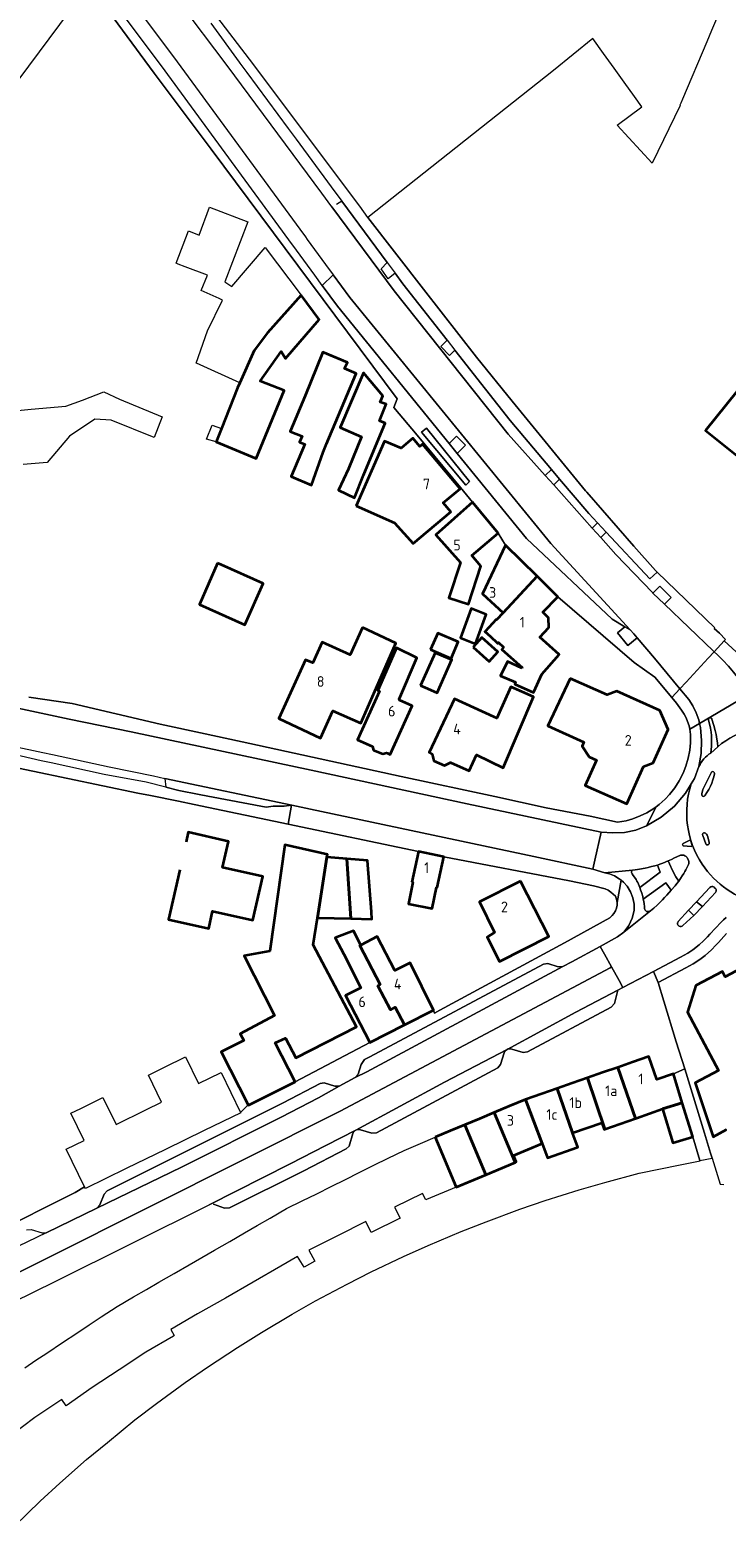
# Model space of a CAD drawing. Header units: metres. Extents: x 247671 to 248163, y 480051 to 480453.
# Tile 2 of 5: x 247841 to 247958, y 480072 to 480324. Entities that reach past the tile are written whole.
import ezdxf
from ezdxf.enums import TextEntityAlignment as Align

# ---------------------------------------------------------------- set-up
doc = ezdxf.new("R2010")
doc.units = ezdxf.units.M
for name, color, linetype, lineweight in [('B-XX-GR-GROENVOORZIENING-GV', 80, 'Continuous', 18), ('B-XX-OG-BEBOUWING-GV', 7, 'Continuous', 35), ('B-XX-OG-BEBOUWING-T18', 10, 'Continuous', 18), ('B-XX-OG-TERREIN_ERF-GV', 7, 'Continuous', 18), ('B-XX-VH-ONVERHARD-GV', 252, 'Continuous', 18), ('B-XX-VH-VERHARDING_GESLOTEN-GV', 252, 'Continuous', 18), ('B-XX-VH-VERHARDING_OPEN-GV', 252, 'Continuous', 18)]:
    doc.layers.add(name, color=color, linetype=linetype, lineweight=lineweight)
doc.styles.add('NLCS-ISO-M-T18', font='NLCS-ISO.ttf', dxfattribs={"height": 1.8})

msp = doc.modelspace()

# ---------------------------------------------------------------- linework, layer by layer
at = {"layer": 'B-XX-GR-GROENVOORZIENING-GV'}
for points in [[(247907.87, 480256.728), (247907.005, 480256.044), (247914.469, 480247.082), (247915.115, 480247.729)], [(247948.585, 480183.774), (247948.798, 480183.232), (247949.314, 480182.111), (247949.896, 480181.065), (247950.374, 480180.326), (247950.691, 480180.784), (247950.982, 480181.228), (247951.245, 480181.652), (247951.415, 480181.941), (247951.586, 480182.249), (247951.773, 480182.609), (247951.987, 480183.054), (247952.029, 480183.168), (247952.064, 480183.319), (247952.075, 480183.45), (247952.072, 480183.548), (247952.057, 480183.667), (247952.017, 480183.817), (247951.86, 480184.199), (247951.809, 480184.285), (247951.727, 480184.392), (247951.646, 480184.475), (247951.525, 480184.569), (247951.412, 480184.634), (247951.262, 480184.693), (247951.175, 480184.715), (247951.06, 480184.733), (247950.94, 480184.737), (247950.828, 480184.727), (247950.699, 480184.701), (247950.585, 480184.662), (247949.676, 480184.269), (247949.133, 480184.016)], [(247946.786, 480183.057), (247946.377, 480182.938), (247945.809, 480182.784), (247945.211, 480182.634), (247944.724, 480182.522), (247944.398, 480182.454), (247944.087, 480182.395), (247943.782, 480182.344), (247943.415, 480182.291), (247943.024, 480182.245), (247942.6, 480182.206), (247942.512, 480182.115), (247942.467, 480182.047), (247942.434, 480181.965), (247942.419, 480181.879), (247942.423, 480181.787), (247942.423, 480181.784), (247942.454, 480181.68), (247942.508, 480181.588), (247942.723, 480181.31), (247942.943, 480180.993), (247943.178, 480180.617), (247943.323, 480180.36), (247943.463, 480180.089), (247943.581, 480179.825), (247943.8, 480179.273), (247947.265, 480181.858)], [(247949.121, 480178.845), (247948.626, 480179.451), (247948.203, 480180.071), (247944.405, 480177.319), (247944.486, 480176.914), (247944.55, 480176.507), (247944.602, 480176.056), (247944.632, 480175.687), (247944.638, 480175.607), (247944.656, 480175.535), (247944.698, 480175.444), (247944.75, 480175.374), (247944.811, 480175.319), (247944.871, 480175.28), (247944.952, 480175.245), (247945.041, 480175.227), (247945.074, 480175.224), (247945.135, 480175.218), (247945.229, 480175.218), (247945.343, 480175.233), (247945.443, 480175.258), (247945.629, 480175.33), (247946.184, 480175.803), (247946.717, 480176.287), (247947.113, 480176.662), (247947.618, 480177.166), (247947.994, 480177.561), (247948.382, 480177.994)]]:
    msp.add_lwpolyline(points, close=True, dxfattribs=at)
for points in [[(247958.43, 480171.506), (247957.099, 480170.008), (247956.656, 480169.522), (247955.894, 480168.761), (247954.814, 480167.817), (247953.936, 480167.149), (247952.801, 480166.4), (247951.599, 480165.726), (247946.898, 480163.24), (247947.86, 480160.132), (247949.969, 480153.264), (247951.39, 480148.681), (247954.745, 480137.859), (247955.728, 480134.491), (247955.994, 480133.629), (247957.34, 480129.273), (247957.971, 480129.204)], [(247958.457, 480138.458), (247956.16, 480137.227), (247953.136, 480146.315), (247957.093, 480148.419), (247951.875, 480158.227), (247953.246, 480162.732), (247957.744, 480165.123), (247958.23, 480164.215), (247968.417, 480169.67)]]:
    msp.add_lwpolyline(points, dxfattribs=at)
at = {"layer": 'B-XX-OG-BEBOUWING-GV'}
for points in [[(247886.701, 480279.115), (247881.042, 480272.773), (247878.801, 480269.775), (247876.377, 480264.342), (247875.993, 480263.481), (247873.281, 480256.648), (247872.397, 480254.422), (247879.143, 480251.58), (247883.845, 480263.078), (247879.786, 480264.608), (247883.329, 480269.64), (247884.09, 480268.478), (247889.755, 480275.034)], [(247978.701, 480256.289), (247980.486, 480260.87), (247984.476, 480271.839), (247981.253, 480273.077), (247978.118, 480263.503), (247971.307, 480269.023), (247967.442, 480264.27), (247963.727, 480267.297), (247954.903, 480256.329), (247964.686, 480248.518), (247973.332, 480259.138), (247975.436, 480257.308), (247975.64, 480257.606)], [(247887.411, 480262.179), (247884.845, 480256.148), (247886.87, 480255.377), (247886.429, 480254.353), (247887.335, 480253.991), (247885.06, 480248.54), (247888.46, 480247.1), (247890.44, 480252.68), (247891.011, 480254.05), (247895.969, 480265.944), (247894.027, 480266.746), (247894.515, 480267.765), (247890.384, 480269.496)], [(247897.249, 480248.787), (247900.89, 480257.547), (247899.92, 480257.96), (247901.057, 480260.747), (247900.036, 480261.111), (247900.474, 480262.181), (247897.221, 480266.027), (247893.273, 480256.797), (247896.882, 480255.248), (247894.686, 480249.873), (247893.027, 480246.233), (247895.734, 480244.971)], [(247895.993, 480243.617), (247902.478, 480240.776), (247905.591, 480237.239), (247911.959, 480242.594), (247910.685, 480244.11), (247913.502, 480246.478), (247907.175, 480254.002), (247906.742, 480253.638), (247905.566, 480255.036), (247903.573, 480253.328), (247900.761, 480254.5)], [(247915.584, 480244.215), (247909.407, 480238.717), (247913.56, 480234.058), (247911.629, 480228.115), (247914.929, 480227.042), (247917.015, 480233.46), (247915.486, 480235.258), (247919.92, 480239.028)], [(247920.776, 480225.598), (247926.501, 480231.737), (247921.195, 480236.984), (247917.311, 480228.779)], [(247872.61, 480233.96), (247869.6, 480226.98), (247877.22, 480223.56), (247880.33, 480230.54), (247873.3, 480233.64)], [(247923.924, 480216.249), (247921.49, 480217.364), (247920.331, 480214.947), (247922.868, 480213.885), (247922.778, 480213.683), (247922.728, 480213.571), (247925.88, 480212.151), (247925.922, 480212.245), (247927.281, 480215.259), (247930.223, 480218.575), (247926.981, 480221.452), (247928.459, 480223.118), (247928.427, 480224.747), (247927.462, 480225.693), (247929.992, 480228.286), (247926.501, 480231.737), (247920.776, 480225.598), (247919.663, 480224.386), (247919.589, 480224.455), (247917.731, 480222.431), (247917.706, 480222.404), (247918.614, 480221.57), (247919.79, 480220.491), (247919.862, 480220.425), (247919.985, 480220.56), (247920.854, 480219.763), (247920.537, 480219.405), (247923.972, 480216.357)], [(247913.58, 480221.38), (247916.1, 480220.34), (247917.93, 480225.27), (247915.4, 480226.3), (247913.57, 480221.38)], [(247897.068, 480223.092), (247895.007, 480218.49), (247890.28, 480220.655), (247888.658, 480217.124), (247887.439, 480217.665), (247882.957, 480207.741), (247889.996, 480204.445), (247892.083, 480209.071), (247896.785, 480206.982), (247902.69, 480220.441)], [(247908.55, 480219.371), (247912, 480217.888), (247913.193, 480220.662), (247909.742, 480222.145)], [(247901.252, 480201.933), (247901.747, 480201.712), (247905.407, 480209.921), (247903.292, 480210.849), (247903.223, 480211.013), (247906.24, 480217.988), (247902.801, 480219.651), (247901.051, 480215.658), (247899.66, 480212.499), (247899.909, 480212.395), (247896.199, 480204.187), (247898.622, 480203.106), (247898.741, 480203.053), (247898.921, 480202.428), (247900.475, 480201.78), (247901.117, 480201.993)], [(247915.743, 480219.808), (247918.397, 480217.376), (247919.86, 480218.973), (247917.206, 480221.405)], [(247906.84, 480213.34), (247908.016, 480212.814), (247909.66, 480212.08), (247912.12, 480217.68), (247911.859, 480217.788), (247909.32, 480218.84)], [(247932.067, 480214.496), (247928.311, 480206.539), (247934.356, 480203.781), (247934.073, 480203.11), (247935.275, 480201.316), (247936.519, 480200.725), (247934.588, 480196.472), (247941.604, 480193.401), (247944.463, 480199.668), (247946.073, 480200.298), (247948.597, 480205.894), (247947.187, 480209.116), (247939.947, 480212.389), (247938.313, 480211.761)], [(247919.204, 480208.025), (247912.588, 480211.054), (247908.276, 480202.002), (247908.83, 480201.738), (247909.065, 480200.632), (247910.862, 480199.82), (247911.878, 480200.359), (247915.048, 480198.955), (247916.272, 480201.627), (247920.78, 480199.42), (247925.88, 480211.4), (247922.06, 480213.08), (247919.94, 480208.31), (247919.722, 480207.843), (247919.222, 480208.063)], [(247889.456, 480174.146), (247891.071, 480184.367), (247891.147, 480184.847), (247883.989, 480186.462), (247881.429, 480168.522), (247877.106, 480167.776), (247882.248, 480157.713), (247876.408, 480154.592), (247877.064, 480153.456), (247873.232, 480151.539), (247877.798, 480142.652), (247877.824, 480142.601), (247885.726, 480146.491), (247882.363, 480153.06), (247884.058, 480153.896), (247885.82, 480150.547), (247896.071, 480155.778), (247888.74, 480169.618)], [(247895.071, 480174.02), (247894.433, 480184.088), (247891.071, 480184.367), (247889.456, 480174.146)], [(247905.393, 480180.18), (247905.554, 480180.145), (247904.836, 480176.501), (247908.833, 480175.73), (247909.533, 480179.281), (247909.644, 480179.257), (247910.764, 480184.417), (247906.513, 480185.34)], [(247895.071, 480174.02), (247898.64, 480173.94), (247898.56, 480175.19), (247897.9, 480183.8), (247894.433, 480184.088)], [(247923.703, 480180.346), (247916.781, 480176.864), (247919.344, 480171.701), (247918.084, 480170.916), (247920.173, 480166.777), (247928.476, 480171.009)], [(247896.6, 480169.47), (247896.773, 480169.562), (247895.545, 480171.947), (247892.45, 480170.77), (247893.886, 480168.029), (247896.796, 480162.376), (247894.216, 480161.047), (247898.309, 480153.135), (247904.135, 480156.106), (247902.567, 480159.069), (247901.776, 480158.65), (247899.636, 480162.693), (247900.065, 480162.92)], [(247896.773, 480169.562), (247896.6, 480169.47), (247900.065, 480162.92), (247899.636, 480162.693), (247901.776, 480158.65), (247902.567, 480159.069), (247904.135, 480156.106), (247909.005, 480158.589), (247905.114, 480166.587), (247902.505, 480165.3), (247899.514, 480171.018)], [(247934.987, 480147.171), (247937.925, 480138.507), (247943.084, 480140.32), (247940.098, 480148.951), (247937.518, 480148.053)], [(247947.626, 480141.95), (247950.973, 480142.973), (247949.471, 480147.846), (247946.698, 480146.882), (247945.349, 480150.78), (247942.607, 480149.825), (247940.098, 480148.951), (247943.084, 480140.32), (247943.239, 480140.375)], [(247929.886, 480145.395), (247932.474, 480137.896), (247937.391, 480139.586), (247937.779, 480138.457), (247937.925, 480138.507), (247934.987, 480147.171), (247932.425, 480146.279)], [(247932.474, 480137.896), (247929.886, 480145.395), (247927.309, 480144.503), (247924.519, 480143.537), (247927.358, 480136.137), (247928.268, 480133.7), (247933.395, 480135.475)], [(247914.314, 480139.257), (247917.843, 480130.853), (247922.828, 480132.936), (247919.288, 480141.341), (247916.797, 480140.297)], [(247927.358, 480136.137), (247924.519, 480143.537), (247921.777, 480142.386), (247919.288, 480141.341), (247922.828, 480132.936), (247922.973, 480132.997), (247922.51, 480134.106)], [(247952.737, 480137.234), (247950.973, 480142.973), (247947.626, 480141.95), (247949.384, 480136.197)], [(247909.333, 480137.168), (247912.86, 480128.772), (247917.843, 480130.853), (247914.314, 480139.257), (247911.839, 480138.219)]]:
    msp.add_lwpolyline(points, close=True, dxfattribs=at)
for points in [[(247866.234, 480182.258), (247864.34, 480173.879), (247871.136, 480172.342), (247871.797, 480175.269), (247878.569, 480173.738), (247880.242, 480181.138), (247873.47, 480182.668), (247874.459, 480187.043), (247867.663, 480188.579), (247867.304, 480186.992)], [(247968.417, 480169.67), (247958.23, 480164.215), (247957.744, 480165.123), (247953.246, 480162.732), (247951.875, 480158.227), (247957.093, 480148.419), (247953.136, 480146.315), (247956.16, 480137.227), (247958.457, 480138.458)]]:
    msp.add_lwpolyline(points, dxfattribs=at)
at = {"layer": 'B-XX-OG-TERREIN_ERF-GV'}
for points in [[(247840.778, 480211.367), (247848.111, 480210.289), (247862.94, 480206.8), (247870.52, 480205.16), (247878.09, 480203.52), (247903.59, 480198.01), (247919.4, 480194.59), (247928.04, 480192.72), (247935.467, 480191.291), (247940.074, 480190.277), (247941.489, 480190.536), (247942.66, 480190.864), (247943.888, 480191.329), (247944.994, 480191.865), (247946.204, 480192.599), (247946.547, 480192.853), (247947.096, 480193.26), (247948.106, 480194.162), (247948.84, 480194.944), (247949.725, 480196.076), (247950.468, 480197.244), (247951.133, 480198.558), (247951.584, 480199.704), (247951.984, 480201.078), (247952.238, 480202.429), (247952.356, 480203.668), (247952.362, 480205.053), (247952.259, 480205.951), (247952.13, 480206.527), (247951.878, 480207.283), (247951.624, 480207.846), (247951.27, 480208.501), (247950.858, 480209.177), (247950.018, 480210.341), (247949.213, 480211.297), (247946.333, 480214.72), (247942.877, 480217.213), (247929.992, 480228.286), (247927.462, 480225.693), (247928.427, 480224.747), (247928.459, 480223.118), (247926.981, 480221.452), (247930.223, 480218.575), (247927.281, 480215.259), (247925.922, 480212.245), (247925.88, 480212.151), (247922.728, 480213.571), (247922.778, 480213.683), (247922.868, 480213.885), (247920.331, 480214.947), (247921.49, 480217.364), (247923.924, 480216.249), (247923.972, 480216.357), (247920.537, 480219.405), (247920.854, 480219.763), (247919.985, 480220.56), (247919.862, 480220.425), (247919.79, 480220.491), (247918.614, 480221.57), (247917.706, 480222.404), (247917.731, 480222.431), (247919.589, 480224.455), (247919.663, 480224.386), (247920.776, 480225.598), (247917.311, 480228.779), (247921.195, 480236.984), (247919.92, 480239.028), (247915.486, 480235.258), (247917.015, 480233.46), (247914.929, 480227.042), (247911.629, 480228.115), (247913.56, 480234.058), (247909.407, 480238.717), (247915.584, 480244.215), (247913.58, 480246.7), (247906.3, 480255.53), (247902.36, 480260.18), (247902.9, 480261.66), (247871.52, 480303.73), (247861.94, 480316.58), (247851.234, 480331.087)], [(247958.5, 480329.82), (247955.93, 480323.77), (247955.112, 480321.837), (247951.03, 480312.196), (247950.74, 480311.51), (247950.568, 480311.154), (247950.603, 480311.109), (247945.91, 480301.362), (247940.013, 480307.768), (247944.17, 480310.898), (247942.915, 480312.643), (247941.199, 480315.027), (247939.489, 480317.404), (247937.711, 480319.874), (247935.884, 480322.414), (247929.26, 480317.02), (247897.94, 480292.24), (247907.34, 480280.16), (247916.26, 480268.7), (247922.32, 480261.28), (247934.68, 480246.16), (247934.89, 480245.92), (247942.817, 480236.841), (247946.438, 480232.711), (247946.717, 480232.442), (247956.455, 480223.052), (247956.357, 480222.949), (247957.242, 480222.127), (247958.268, 480221.054), (247958.066, 480220.829), (247961.393, 480217.772)], [(247847.589, 480326.967), (247839.111, 480315.522)], [(247964.686, 480248.518), (247954.903, 480256.329), (247963.727, 480267.297)], [(247834.32, 480259.24), (247841.18, 480259.92), (247847.06, 480260.44), (247849.83, 480261.44), (247853.44, 480262.86), (247856.08, 480261.58), (247863.31, 480258.6), (247861.96, 480255.12), (247854.66, 480258.06), (247851.94, 480258.22), (247847.64, 480255.38), (247843.9, 480250.9), (247839.86, 480250.58)], [(247820.329, 480113.679), (247848.64, 480127.84), (247850.21, 480128.784), (247847.103, 480135.154), (247850.129, 480136.63), (247847.897, 480141.208), (247849.542, 480142.01), (247851.723, 480143.074), (247853.296, 480143.842), (247855.499, 480139.325), (247860.543, 480141.785), (247863.191, 480143.077), (247860.963, 480147.647), (247862.418, 480148.356), (247864.707, 480149.472), (247866.218, 480150.209), (247867.228, 480150.714), (247869.415, 480146.201), (247873.231, 480148.061), (247876.5, 480141.357), (247877.798, 480142.652), (247873.232, 480151.539), (247877.064, 480153.456), (247876.408, 480154.592), (247882.248, 480157.713), (247877.106, 480167.776), (247881.429, 480168.522), (247883.989, 480186.462), (247891.147, 480184.847), (247891.071, 480184.367), (247894.433, 480184.088), (247897.9, 480183.8), (247898.56, 480175.19), (247898.64, 480173.94), (247895.071, 480174.02), (247889.456, 480174.146), (247888.74, 480169.618), (247896.071, 480155.778), (247885.82, 480150.547), (247884.058, 480153.896), (247882.363, 480153.06), (247885.726, 480146.491), (247898.309, 480153.135), (247894.216, 480161.047), (247896.796, 480162.376), (247893.886, 480168.029), (247892.45, 480170.77), (247895.545, 480171.947), (247896.773, 480169.562), (247899.514, 480171.018), (247902.505, 480165.3), (247905.114, 480166.587), (247909.005, 480158.589), (247909.223, 480158.108), (247910.12, 480158.6), (247931.101, 480169.921), (247938.739, 480174.14), (247939.163, 480174.557), (247939.422, 480174.91), (247939.702, 480175.336), (247939.877, 480175.776), (247939.972, 480176.301), (247939.993, 480176.769), (247939.91, 480177.288), (247939.717, 480177.793), (247939.351, 480178.174), (247938.942, 480178.51), (247938.454, 480178.816), (247937.962, 480179.044), (247936.026, 480179.567), (247931.967, 480180.397), (247910.764, 480184.417), (247909.644, 480179.257), (247909.533, 480179.281), (247908.833, 480175.73), (247904.836, 480176.501), (247905.554, 480180.145), (247905.393, 480180.18), (247906.513, 480185.34), (247884.5, 480189.968), (247868.7, 480193.29), (247866.03, 480193.82), (247861.34, 480194.77), (247859.16, 480195.2), (247823.722, 480202.589)], [(247867.304, 480186.992), (247867.663, 480188.579), (247874.459, 480187.043), (247873.47, 480182.668), (247880.242, 480181.138), (247878.569, 480173.738), (247871.797, 480175.269), (247871.136, 480172.342), (247864.34, 480173.879), (247866.234, 480182.258)], [(247838.398, 480071.613), (247842.717, 480075.797), (247846.031, 480078.855), (247850.536, 480082.818), (247854.038, 480085.718), (247858.693, 480089.515), (247862.348, 480092.271), (247867.185, 480095.8), (247870.944, 480098.41), (247875.965, 480101.725), (247880.011, 480104.267), (247885.181, 480107.335), (247889.148, 480109.585), (247894.454, 480112.415), (247898.54, 480114.489), (247903.971, 480117.057), (247908.141, 480118.939), (247913.686, 480121.263), (247917.919, 480122.907), (247923.567, 480125.026), (247927.857, 480126.483), (247933.577, 480128.274), (247937.907, 480129.534), (247943.72, 480131.088), (247950.623, 480132.512), (247953.976, 480133.186), (247953.965, 480133.221), (247952.737, 480137.234), (247949.384, 480136.197), (247947.626, 480141.95), (247943.239, 480140.375), (247943.084, 480140.32), (247937.925, 480138.507), (247937.779, 480138.457), (247937.391, 480139.586), (247932.474, 480137.896), (247933.395, 480135.475), (247928.268, 480133.7), (247927.358, 480136.137), (247922.51, 480134.106), (247922.973, 480132.997), (247922.828, 480132.936), (247917.843, 480130.853), (247912.86, 480128.772), (247907.828, 480126.669), (247907.722, 480126.625), (247907.189, 480127.696), (247902.479, 480125.354), (247903.387, 480123.513), (247898.534, 480121.121), (247897.635, 480122.946), (247892.847, 480120.566), (247887.994, 480118.153), (247889.038, 480116.299), (247887.206, 480115.242), (247886.105, 480117.066), (247883.304, 480115.454), (247878.616, 480112.755), (247873.935, 480110.061), (247869.256, 480107.367), (247864.721, 480104.757), (247865.321, 480103.718), (247865.182, 480103.638), (247860.514, 480100.944), (247856.012, 480097.963), (247851.477, 480094.96), (247847.073, 480091.892), (247846.34, 480092.942), (247841.836, 480089.945), (247837.64, 480086.78)]]:
    msp.add_lwpolyline(points, dxfattribs=at)
for points in [[(247872.397, 480254.422), (247870.74, 480254.88), (247871.74, 480257.24), (247873.281, 480256.648), (247875.993, 480263.481), (247876.377, 480264.342), (247869.06, 480267.69), (247869.04, 480267.69), (247870.954, 480273.114), (247873.447, 480278.315), (247872.878, 480278.565), (247869.836, 480279.921), (247870.941, 480282.492), (247867.175, 480283.926), (247866.003, 480284.372), (247865.624, 480284.516), (247867.695, 480289.955), (247869.502, 480289.267), (247871.29, 480293.961), (247877.73, 480291.509), (247873.87, 480281.376), (247875.037, 480280.609), (247880.677, 480287.165), (247886.701, 480279.115), (247889.755, 480275.034), (247884.09, 480268.478), (247883.329, 480269.64), (247879.786, 480264.608), (247883.845, 480263.078), (247879.143, 480251.58)], [(247887.335, 480253.991), (247886.429, 480254.353), (247886.87, 480255.377), (247884.845, 480256.148), (247887.411, 480262.179), (247890.384, 480269.496), (247894.515, 480267.765), (247894.027, 480266.746), (247895.969, 480265.944), (247891.011, 480254.05), (247890.44, 480252.68), (247888.46, 480247.1), (247885.06, 480248.54)], [(247894.686, 480249.873), (247896.882, 480255.248), (247893.273, 480256.797), (247897.221, 480266.027), (247900.474, 480262.181), (247900.036, 480261.111), (247901.057, 480260.747), (247899.92, 480257.96), (247900.89, 480257.547), (247897.249, 480248.787), (247895.734, 480244.971), (247893.027, 480246.233)], [(247895.993, 480243.617), (247900.761, 480254.5), (247903.573, 480253.328), (247905.566, 480255.036), (247906.742, 480253.638), (247907.175, 480254.002), (247913.502, 480246.478), (247910.685, 480244.11), (247911.959, 480242.594), (247905.591, 480237.239), (247902.478, 480240.776)], [(247872.61, 480233.96), (247873.3, 480233.64), (247880.33, 480230.54), (247877.22, 480223.56), (247869.6, 480226.98)], [(247913.58, 480221.38), (247913.57, 480221.38), (247915.4, 480226.3), (247917.93, 480225.27), (247916.1, 480220.34)], [(247897.068, 480223.092), (247902.69, 480220.441), (247896.785, 480206.982), (247892.083, 480209.071), (247889.996, 480204.445), (247882.957, 480207.741), (247887.439, 480217.665), (247888.658, 480217.124), (247890.28, 480220.655), (247895.007, 480218.49)], [(247908.55, 480219.371), (247909.742, 480222.145), (247913.193, 480220.662), (247912, 480217.888)], [(247901.747, 480201.712), (247901.252, 480201.933), (247901.117, 480201.993), (247900.475, 480201.78), (247898.921, 480202.428), (247898.741, 480203.053), (247898.622, 480203.106), (247896.199, 480204.187), (247899.909, 480212.395), (247899.66, 480212.499), (247901.051, 480215.658), (247902.801, 480219.651), (247906.24, 480217.988), (247903.223, 480211.013), (247903.292, 480210.849), (247905.407, 480209.921)], [(247915.743, 480219.808), (247917.206, 480221.405), (247919.86, 480218.973), (247918.397, 480217.376)], [(247908.016, 480212.814), (247906.84, 480213.34), (247909.32, 480218.84), (247911.859, 480217.788), (247912.12, 480217.68), (247909.66, 480212.08)], [(247932.067, 480214.496), (247938.313, 480211.761), (247939.947, 480212.389), (247947.187, 480209.116), (247948.597, 480205.894), (247946.073, 480200.298), (247944.463, 480199.668), (247941.604, 480193.401), (247934.588, 480196.472), (247936.519, 480200.725), (247935.275, 480201.316), (247934.073, 480203.11), (247934.356, 480203.781), (247928.311, 480206.539)], [(247912.588, 480211.054), (247919.204, 480208.025), (247919.222, 480208.063), (247919.722, 480207.843), (247919.94, 480208.31), (247922.06, 480213.08), (247925.88, 480211.4), (247920.78, 480199.42), (247916.272, 480201.627), (247915.048, 480198.955), (247911.878, 480200.359), (247910.862, 480199.82), (247909.065, 480200.632), (247908.83, 480201.738), (247908.276, 480202.002)], [(247923.703, 480180.346), (247928.476, 480171.009), (247920.173, 480166.777), (247918.084, 480170.916), (247919.344, 480171.701), (247916.781, 480176.864)]]:
    msp.add_lwpolyline(points, close=True, dxfattribs=at)
at = {"layer": 'B-XX-VH-ONVERHARD-GV'}
for points in [[(247911.668, 480254.119), (247913.019, 480252.459), (247914.411, 480253.851), (247912.905, 480255.357)], [(247929.293, 480247.131), (247930.297, 480248.135), (247928.916, 480249.765), (247927.87, 480248.719)], [(247936.689, 480240.744), (247935.805, 480239.86), (247937.228, 480238.271), (247938.141, 480239.184)], [(247947.986, 480227.019), (247949.12, 480228.144), (247947.219, 480230.062), (247946.032, 480228.885)], [(247941.269, 480223.229), (247940.03, 480222.176), (247941.807, 480220.043), (247943.397, 480221.354), (247942.83, 480222.033), (247942.213, 480222.705)]]:
    msp.add_lwpolyline(points, close=True, dxfattribs=at)
at = {"layer": 'B-XX-VH-VERHARDING_GESLOTEN-GV'}
for points in [[(247847.316, 480343.159), (247865.18, 480319.3), (247886.48, 480290.264), (247887.441, 480288.955), (247887.755, 480288.527), (247890.846, 480284.314), (247892.12, 480282.576), (247894.92, 480278.76), (247928.84, 480237.28), (247942.213, 480222.705), (247942.83, 480222.033), (247943.397, 480221.354), (247946.273, 480217.914), (247950.576, 480212.765), (247951.605, 480213.873), (247955.353, 480217.908), (247956.374, 480219.008), (247956.211, 480219.163), (247947.986, 480227.019), (247946.032, 480228.885), (247945.929, 480228.984), (247939.795, 480235.406), (247937.228, 480238.271), (247935.805, 480239.86), (247929.293, 480247.131), (247927.87, 480248.719), (247921.6, 480255.72), (247902.42, 480279.84), (247891.916, 480294.004), (247890.182, 480296.342), (247874.24, 480317.84), (247857.94, 480339.5)], [(247969.325, 480206.55), (247968.714, 480206.793), (247968.113, 480207.059), (247967.525, 480207.352), (247966.952, 480207.674), (247966.223, 480208.13), (247965.515, 480208.616), (247964.832, 480209.139), (247964.185, 480209.705), (247963.768, 480210.119), (247963.379, 480210.559), (247963.013, 480211.018), (247962.667, 480211.493), (247962.368, 480211.911), (247962.346, 480211.898), (247953.894, 480206.939), (247954.04, 480206.258), (247954.225, 480204.066), (247954.172, 480201.867), (247953.794, 480199.693)], [(247955.77, 480201.943), (247955.846, 480202.526), (247955.889, 480203.029), (247955.916, 480203.664), (247955.914, 480204.226), (247955.881, 480204.877), (247955.822, 480205.468), (247955.722, 480206.132), (247955.566, 480206.885), (247955.403, 480207.496), (247955.392, 480207.605), (247955.417, 480207.702), (247955.466, 480207.777), (247955.554, 480207.846), (247955.671, 480207.879), (247955.774, 480207.869), (247955.866, 480207.825), (247955.94, 480207.75), (247955.981, 480207.663), (247956.314, 480206.579), (247956.522, 480205.76), (247956.672, 480205.053), (247956.804, 480204.285), (247956.889, 480203.661), (247956.956, 480203.012)], [(247956.956, 480203.012), (247955.77, 480201.943)], [(247953.794, 480199.693), (247953.016, 480197.628), (247952.495, 480196.757)], [(247952.495, 480196.757), (247951.533, 480195.152), (247949.649, 480192.965), (247947.433, 480191.118), (247944.955, 480189.642), (247943.13, 480188.935), (247941.21, 480188.561), (247939.26, 480188.469), (247937.314, 480188.609), (247936.239, 480183.862), (247935.893, 480182.337), (247937.946, 480181.766), (247942.6, 480182.206)], [(247951.122, 480186.707), (247952.154, 480187.218)], [(247952.402, 480187.081), (247952.664, 480186.361), (247952.655, 480186.311), (247952.573, 480186.242), (247952.471, 480186.205), (247951.148, 480186.292)], [(247942.6, 480182.206), (247943.024, 480182.245), (247943.415, 480182.291), (247943.782, 480182.344), (247944.087, 480182.395), (247944.398, 480182.454), (247944.724, 480182.522), (247945.211, 480182.634), (247945.809, 480182.784), (247946.377, 480182.938), (247946.786, 480183.057), (247947.202, 480183.194), (247947.696, 480183.39), (247948.585, 480183.774), (247949.133, 480184.016), (247949.676, 480184.269), (247950.585, 480184.662), (247950.699, 480184.701), (247950.828, 480184.727), (247950.94, 480184.737), (247951.06, 480184.733), (247951.175, 480184.715), (247951.262, 480184.693), (247951.412, 480184.634), (247951.525, 480184.569), (247951.646, 480184.475), (247951.727, 480184.392), (247951.809, 480184.285), (247951.86, 480184.199), (247952.017, 480183.817), (247952.057, 480183.667), (247952.072, 480183.548), (247952.075, 480183.45), (247952.064, 480183.319), (247952.029, 480183.168), (247951.987, 480183.054), (247951.773, 480182.609), (247951.586, 480182.249), (247951.415, 480181.941), (247951.245, 480181.652), (247950.982, 480181.228), (247950.691, 480180.784), (247950.374, 480180.326), (247950.081, 480179.939), (247949.766, 480179.57), (247949.121, 480178.845), (247948.382, 480177.994), (247947.994, 480177.561), (247947.618, 480177.166), (247947.113, 480176.662), (247946.717, 480176.287), (247946.184, 480175.803), (247945.629, 480175.33), (247941.123, 480171.766), (247940.046, 480170.931), (247937.127, 480169.345), (247937.84, 480168.056), (247939.051, 480165.869), (247940.311, 480163.595), (247940.969, 480162.406), (247946.138, 480165.129), (247950.658, 480167.51), (247951.895, 480168.203), (247952.764, 480168.782), (247953.81, 480169.596), (247954.573, 480170.283), (247955.235, 480170.958), (247955.634, 480171.406), (247957.54, 480173.417), (247957.947, 480173.832), (247958.377, 480174.223)], [(247827.942, 480108.823), (247893.273, 480141.564), (247938.802, 480165.716), (247939.051, 480165.869), (247937.84, 480168.056), (247937.127, 480169.345), (247932.375, 480166.763), (247930.846, 480165.949), (247897.768, 480148.186), (247895.798, 480147.241), (247893.131, 480145.803), (247889.66, 480143.832), (247883.356, 480140.54), (247866.52, 480132.144), (247852.278, 480125.196), (247843.74, 480121.059), (247829.58, 480114.248)], [(247838.159, 480109.374), (247845.256, 480112.821), (247871.198, 480125.797), (247884.852, 480132.696), (247890.883, 480135.774), (247895.947, 480138.374), (247910.871, 480146.45), (247921.426, 480151.971), (247933.033, 480158.225), (247940.097, 480161.947), (247940.969, 480162.406), (247940.311, 480163.595), (247939.051, 480165.869), (247938.802, 480165.716), (247893.273, 480141.564), (247827.942, 480108.823)]]:
    msp.add_lwpolyline(points, dxfattribs=at)
for points in [[(247962.368, 480211.911), (247960.923, 480213.926), (247960.531, 480214.442), (247959.639, 480215.551), (247958.762, 480216.567), (247957.813, 480217.59), (247956.941, 480218.469), (247956.374, 480219.008), (247955.353, 480217.908), (247951.605, 480213.873), (247950.576, 480212.765), (247952.069, 480210.979), (247952.737, 480209.878), (247953.319, 480208.729), (247953.769, 480207.52), (247953.894, 480206.939), (247962.346, 480211.898)], [(247954.465, 480195.778), (247955.825, 480198.578), (247955.891, 480198.702), (247955.982, 480198.772), (247956.117, 480198.802), (247956.218, 480198.774), (247956.262, 480198.762), (247956.35, 480198.685), (247956.407, 480198.548), (247956.393, 480198.405), (247956.285, 480197.953), (247956.126, 480197.411), (247955.938, 480196.885), (247955.722, 480196.374), (247955.448, 480195.819), (247955.14, 480195.285), (247954.845, 480194.836), (247954.781, 480194.73), (247954.684, 480194.659), (247954.56, 480194.632), (247954.442, 480194.655), (247954.4, 480194.683), (247954.346, 480194.718), (247954.278, 480194.82), (247954.255, 480194.932), (247954.281, 480195.058)], [(247954.587, 480188.476), (247954.629, 480188.494), (247954.747, 480188.495), (247954.877, 480188.436), (247954.952, 480188.351), (247955.065, 480188.245), (247955.173, 480188.105), (247955.241, 480187.983), (247955.302, 480187.813), (247955.505, 480186.868), (247955.526, 480186.714), (247955.493, 480186.609), (247955.411, 480186.511), (247955.321, 480186.462), (247955.284, 480186.459), (247955.185, 480186.45), (247955.087, 480186.48), (247955.002, 480186.545), (247954.945, 480186.633), (247954.429, 480188.042), (247954.391, 480188.145), (247954.395, 480188.269), (247954.437, 480188.364), (247954.516, 480188.446)], [(247952.922, 480174.576), (247951.05, 480172.843), (247950.955, 480172.769), (247950.815, 480172.71), (247950.7, 480172.695), (247950.603, 480172.702), (247950.474, 480172.743), (247950.399, 480172.786), (247950.36, 480172.82), (247950.323, 480172.851), (247950.269, 480172.917), (247950.228, 480172.99), (247950.191, 480173.1), (247950.18, 480173.198), (247950.189, 480173.3), (247950.213, 480173.385), (247950.257, 480173.474), (247950.299, 480173.532), (247952.038, 480175.468), (247953.381, 480176.834), (247955.604, 480179.273), (247955.772, 480179.408), (247955.937, 480179.466), (247956.102, 480179.442), (247956.223, 480179.399), (247956.331, 480179.329), (247956.485, 480179.178), (247956.525, 480179.138), (247956.618, 480179.029), (247956.668, 480178.927), (247956.695, 480178.789), (247956.684, 480178.646), (247956.645, 480178.538), (247956.571, 480178.426), (247954.367, 480176.055)], [(247952.038, 480175.468), (247952.922, 480174.576), (247954.367, 480176.055), (247953.381, 480176.834)]]:
    msp.add_lwpolyline(points, close=True, dxfattribs=at)
for points in [[(247969.325, 480206.55, 0.2082662), (247956.956, 480203.012)], [(247956.956, 480203.012, -0.2082662), (247969.325, 480206.55)], [(247955.77, 480201.943, 0.1348953), (247953.794, 480199.693)], [(247953.794, 480199.693, -0.1348953), (247955.77, 480201.943)], [(247952.495, 480196.757, 0.2293566), (247954.341, 480183.194)], [(247954.341, 480183.194, -0.2293566), (247952.495, 480196.757)], [(247951.148, 480186.292, -0.4682505), (247951.122, 480186.707)], [(247952.154, 480187.218, -0.446029), (247952.402, 480187.081)], [(247954.341, 480183.194, 0.193924), (247964.022, 480176.548)], [(247964.022, 480176.548, -0.193924), (247954.341, 480183.194)]]:
    msp.add_lwpolyline(points, format="xyb", dxfattribs=at)
at = {"layer": 'B-XX-VH-VERHARDING_OPEN-GV'}
for points in [[(247851.234, 480331.087), (247861.94, 480316.58), (247871.52, 480303.73), (247902.9, 480261.66), (247902.36, 480260.18), (247906.3, 480255.53), (247913.58, 480246.7), (247915.584, 480244.215), (247919.92, 480239.028), (247921.195, 480236.984), (247926.501, 480231.737), (247929.992, 480228.286), (247942.877, 480217.213), (247946.333, 480214.72), (247949.213, 480211.297), (247950.576, 480212.765), (247946.273, 480217.914), (247943.397, 480221.354), (247941.807, 480220.043), (247940.03, 480222.176), (247941.269, 480223.229), (247939.166, 480224.508), (247924.72, 480238.08), (247913.019, 480252.459), (247911.668, 480254.119), (247892.82, 480277.28), (247890.287, 480280.741), (247889.014, 480282.48), (247885.925, 480286.699), (247884.653, 480288.438), (247863.159, 480317.799), (247848.6, 480337.256)], [(247871.507, 480324.962), (247876.256, 480318.438), (247876.4, 480318.24), (247877.571, 480316.655), (247884.548, 480307.21), (247885.864, 480305.428), (247891.799, 480297.394), (247893.568, 480294.999), (247901.242, 480284.611), (247902.561, 480282.825), (247903.88, 480281.04), (247911.321, 480271.547), (247912.645, 480269.858), (247917.802, 480263.279), (247921.94, 480258), (247928.916, 480249.765), (247930.297, 480248.135), (247935.24, 480242.3), (247936.689, 480240.744), (247938.141, 480239.184), (247945.48, 480231.3), (247946.717, 480232.442), (247946.438, 480232.711), (247942.817, 480236.841), (247934.89, 480245.92), (247934.68, 480246.16), (247922.32, 480261.28), (247916.26, 480268.7), (247907.34, 480280.16), (247897.94, 480292.24), (247896.62, 480294.16), (247878.02, 480318.94), (247867.18, 480333.16)], [(247891.916, 480294.004), (247902.42, 480279.84), (247921.6, 480255.72), (247927.87, 480248.719)], [(247927.87, 480248.719), (247928.916, 480249.765), (247921.94, 480258), (247917.802, 480263.279), (247912.645, 480269.858), (247911.751, 480268.965), (247910.245, 480270.471), (247911.321, 480271.547), (247903.88, 480281.04), (247902.561, 480282.825), (247901.412, 480281.899), (247900.203, 480283.588), (247901.242, 480284.611), (247893.568, 480294.999), (247892.66, 480294.441)], [(247820.289, 480213.489), (247847.578, 480207.622), (247858.08, 480205.54), (247888.42, 480199.06), (247914.7, 480193.38), (247937.314, 480188.609), (247939.26, 480188.469), (247941.21, 480188.561), (247943.13, 480188.935), (247944.955, 480189.642), (247946.547, 480192.853), (247946.204, 480192.599), (247944.994, 480191.865), (247943.888, 480191.329), (247942.66, 480190.864), (247941.489, 480190.536), (247940.074, 480190.277), (247935.467, 480191.291), (247928.04, 480192.72), (247919.4, 480194.59), (247903.59, 480198.01), (247878.09, 480203.52), (247870.52, 480205.16), (247862.94, 480206.8), (247848.111, 480210.289), (247840.778, 480211.367)], [(247829.691, 480204.907), (247843.135, 480202.023), (247844.778, 480201.67), (247854.322, 480199.622), (247861.83, 480198.07), (247863.72, 480197.67), (247885.17, 480193.16), (247888.28, 480192.5), (247925.94, 480184.48), (247935.893, 480182.337), (247936.239, 480183.862), (247937.314, 480188.609), (247914.7, 480193.38), (247888.42, 480199.06), (247858.08, 480205.54), (247847.578, 480207.622), (247820.289, 480213.489)], [(247823.722, 480202.589), (247859.16, 480195.2), (247861.34, 480194.77), (247866.03, 480193.82), (247868.7, 480193.29), (247884.5, 480189.968), (247885.113, 480193.153), (247883.88, 480193), (247882, 480192.96), (247880.84, 480192.84), (247871, 480194.64), (247869.5, 480194.94), (247866.12, 480195.62), (247863.92, 480196.16), (247860.58, 480197), (247853.522, 480198.333), (247844.589, 480200.278), (247842.889, 480200.633), (247829.322, 480203.767)], [(247952.154, 480187.218), (247951.122, 480186.707)], [(247951.148, 480186.292), (247952.471, 480186.205), (247952.573, 480186.242), (247952.655, 480186.311), (247952.664, 480186.361), (247952.402, 480187.081)], [(247840.421, 480121.575), (247841.182, 480121.633), (247843.05, 480121.055), (247843.74, 480121.059), (247852.278, 480125.196), (247852.793, 480125.765), (247853.507, 480127.576), (247854.004, 480128.157), (247883.682, 480142.956), (247889.923, 480146.223), (247890.619, 480146.316), (247892.374, 480145.752), (247893.131, 480145.803), (247895.798, 480147.241), (247896.307, 480147.828), (247896.833, 480149.418), (247897.4, 480150.294), (247898.288, 480150.744), (247927.554, 480166.363), (247928.305, 480166.434), (247930.063, 480165.873), (247930.846, 480165.949), (247932.375, 480166.763), (247937.127, 480169.345), (247940.046, 480170.931), (247941.123, 480171.766), (247941.962, 480172.841), (247942.539, 480174.072), (247942.86, 480175.393), (247942.883, 480176.482), (247942.653, 480177.547), (247942.228, 480178.545), (247941.663, 480179.471), (247941.066, 480180.168), (247940.664, 480180.498), (247939.993, 480176.769), (247939.972, 480176.301), (247939.877, 480175.776), (247939.702, 480175.336), (247939.422, 480174.91), (247939.163, 480174.557), (247938.739, 480174.14), (247931.101, 480169.921), (247910.12, 480158.6), (247909.223, 480158.108), (247909.005, 480158.589), (247904.135, 480156.106), (247898.309, 480153.135), (247885.726, 480146.491), (247877.824, 480142.601), (247877.798, 480142.652), (247876.5, 480141.357), (247876.525, 480141.305), (247870.352, 480138.294), (247863.854, 480135.125), (247857.238, 480131.899), (247850.333, 480128.531), (247850.21, 480128.784), (247848.64, 480127.84), (247820.329, 480113.679)], [(247958.377, 480174.223), (247957.947, 480173.832), (247957.54, 480173.417), (247955.634, 480171.406), (247955.235, 480170.958), (247954.573, 480170.283), (247953.81, 480169.596), (247952.764, 480168.782), (247951.895, 480168.203), (247950.658, 480167.51), (247946.138, 480165.129), (247946.898, 480163.24), (247951.599, 480165.726), (247952.801, 480166.4), (247953.936, 480167.149), (247954.814, 480167.817), (247955.894, 480168.761), (247956.656, 480169.522), (247957.099, 480170.008), (247958.43, 480171.506)], [(247840.11, 480098.317), (247841.981, 480099.558), (247843.817, 480100.775), (247846.477, 480102.539), (247848.902, 480104.147), (247850.964, 480105.515), (247853.02, 480106.879), (247855.697, 480108.654), (247858.466, 480110.257), (247860.616, 480111.501), (247862.747, 480112.73), (247865.294, 480114.199), (247867.817, 480115.654), (247869.979, 480116.901), (247872.115, 480118.133), (247874.667, 480119.605), (247877.191, 480121.061), (247879.328, 480122.293), (247881.494, 480123.542), (247884.249, 480125.131), (247886.895, 480126.441), (247889.333, 480127.648), (247891.769, 480128.855), (247894.171, 480130.045), (247896.519, 480131.209), (247898.99, 480132.433), (247901.411, 480133.632), (247904.081, 480134.955), (247906.814, 480136.107), (247909.333, 480137.168), (247911.839, 480138.219), (247914.314, 480139.257), (247916.797, 480140.297), (247919.288, 480141.341), (247921.777, 480142.386), (247924.519, 480143.537), (247927.309, 480144.503), (247929.886, 480145.395), (247932.425, 480146.279), (247934.987, 480147.171), (247937.518, 480148.053), (247940.098, 480148.951), (247942.607, 480149.825), (247945.349, 480150.78), (247946.698, 480146.882), (247949.471, 480147.846), (247951.39, 480148.681), (247949.969, 480153.264), (247947.86, 480160.132), (247946.898, 480163.24), (247946.138, 480165.129), (247940.969, 480162.406), (247940.097, 480161.947), (247939.532, 480159.689), (247939.015, 480159.081), (247924.904, 480151.55), (247924.13, 480151.47), (247922.219, 480152.019)], [(247940.097, 480161.947), (247933.033, 480158.225), (247921.426, 480151.971)], [(247922.219, 480152.019), (247924.13, 480151.47), (247924.904, 480151.55), (247939.015, 480159.081), (247939.532, 480159.689), (247940.097, 480161.947)], [(247921.426, 480151.971), (247910.871, 480146.45), (247895.947, 480138.374)], [(247896.732, 480138.414), (247898.637, 480137.831), (247899.429, 480137.932), (247919.854, 480148.894), (247920.345, 480149.409), (247920.925, 480151.375)], [(247920.925, 480151.375), (247920.345, 480149.409), (247919.854, 480148.894), (247899.429, 480137.932), (247898.637, 480137.831), (247896.732, 480138.414)], [(247895.947, 480138.374), (247890.883, 480135.774), (247884.852, 480132.696), (247871.198, 480125.797)], [(247895.947, 480138.374), (247895.815, 480138.293), (247895.685, 480138.179), (247895.57, 480138.036), (247895.502, 480137.914), (247895.449, 480137.776), (247894.808, 480135.658), (247894.3, 480135.205), (247887.168, 480131.488), (247874.621, 480125.267), (247873.814, 480125.222), (247871.943, 480125.877)], [(247871.943, 480125.877), (247873.814, 480125.222), (247874.621, 480125.267), (247887.168, 480131.488), (247894.3, 480135.205), (247894.808, 480135.658), (247895.449, 480137.776), (247895.502, 480137.914), (247895.57, 480138.036), (247895.685, 480138.179), (247895.815, 480138.293), (247895.947, 480138.374)]]:
    msp.add_lwpolyline(points, dxfattribs=at)
for points in [[(247892.12, 480282.576), (247890.287, 480280.741), (247892.82, 480277.28), (247911.668, 480254.119), (247912.905, 480255.357), (247914.411, 480253.851), (247913.019, 480252.459), (247924.72, 480238.08), (247939.166, 480224.508), (247941.269, 480223.229), (247942.213, 480222.705), (247928.84, 480237.28), (247894.92, 480278.76)], [(247915.115, 480247.729), (247914.469, 480247.082), (247907.005, 480256.044), (247907.87, 480256.728)], [(247935.805, 480239.86), (247936.689, 480240.744), (247935.24, 480242.3), (247930.297, 480248.135), (247929.293, 480247.131)], [(247946.032, 480228.885), (247947.219, 480230.062), (247949.12, 480228.144), (247947.986, 480227.019), (247956.211, 480219.163), (247956.374, 480219.008), (247958.066, 480220.829), (247958.268, 480221.054), (247957.242, 480222.127), (247956.357, 480222.949), (247956.455, 480223.052), (247946.717, 480232.442), (247945.48, 480231.3), (247938.141, 480239.184), (247937.228, 480238.271), (247939.795, 480235.406), (247945.929, 480228.984)], [(247956.374, 480219.008), (247956.941, 480218.469), (247957.813, 480217.59), (247958.762, 480216.567), (247959.639, 480215.551), (247960.531, 480214.442), (247960.923, 480213.926), (247962.368, 480211.911), (247965.972, 480214.026), (247965.439, 480214.432), (247964.579, 480215.106), (247963.934, 480215.625), (247963.675, 480215.834), (247962.727, 480216.622), (247962.516, 480216.802), (247961.973, 480217.265), (247961.393, 480217.772), (247958.066, 480220.829)], [(247953.854, 480206.916), (247953.894, 480206.939), (247953.769, 480207.52), (247953.319, 480208.729), (247952.737, 480209.878), (247952.069, 480210.979), (247950.576, 480212.765), (247949.213, 480211.297), (247950.018, 480210.341), (247950.858, 480209.177), (247951.27, 480208.501), (247951.624, 480207.846), (247951.878, 480207.283), (247952.13, 480206.527), (247952.259, 480205.951)], [(247953.794, 480199.693), (247954.172, 480201.867), (247954.225, 480204.066), (247954.04, 480206.258), (247953.894, 480206.939), (247953.854, 480206.916), (247952.259, 480205.951), (247952.362, 480205.053), (247952.356, 480203.668), (247952.238, 480202.429), (247951.984, 480201.078), (247951.584, 480199.704), (247951.133, 480198.558), (247950.468, 480197.244), (247949.725, 480196.076), (247948.84, 480194.944), (247948.106, 480194.162), (247947.096, 480193.26), (247946.547, 480192.853), (247944.955, 480189.642), (247947.433, 480191.118), (247949.649, 480192.965), (247951.533, 480195.152), (247952.495, 480196.757), (247953.016, 480197.628)], [(247955.77, 480201.943), (247956.956, 480203.012), (247956.889, 480203.661), (247956.804, 480204.285), (247956.672, 480205.053), (247956.522, 480205.76), (247956.314, 480206.579), (247955.981, 480207.663), (247955.94, 480207.75), (247955.866, 480207.825), (247955.774, 480207.869), (247955.671, 480207.879), (247955.554, 480207.846), (247955.466, 480207.777), (247955.417, 480207.702), (247955.392, 480207.605), (247955.403, 480207.496), (247955.566, 480206.885), (247955.722, 480206.132), (247955.822, 480205.468), (247955.881, 480204.877), (247955.914, 480204.226), (247955.916, 480203.664), (247955.889, 480203.029), (247955.846, 480202.526)], [(247863.72, 480197.67), (247863.92, 480196.16), (247866.12, 480195.62), (247869.5, 480194.94), (247871, 480194.64), (247880.84, 480192.84), (247882, 480192.96), (247883.88, 480193), (247885.113, 480193.153), (247885.17, 480193.16)], [(247956.218, 480198.774), (247956.117, 480198.802), (247955.982, 480198.772), (247955.891, 480198.702), (247955.825, 480198.578), (247954.465, 480195.778), (247954.281, 480195.058), (247954.255, 480194.932), (247954.278, 480194.82), (247954.346, 480194.718), (247954.4, 480194.683), (247954.442, 480194.655), (247954.56, 480194.632), (247954.684, 480194.659), (247954.781, 480194.73), (247954.845, 480194.836), (247955.14, 480195.285), (247955.448, 480195.819), (247955.722, 480196.374), (247955.938, 480196.885), (247956.126, 480197.411), (247956.285, 480197.953), (247956.393, 480198.405), (247956.407, 480198.548), (247956.35, 480198.685), (247956.262, 480198.762)], [(247885.113, 480193.153), (247884.5, 480189.968), (247906.513, 480185.34), (247910.764, 480184.417), (247931.967, 480180.397), (247936.026, 480179.567), (247937.962, 480179.044), (247938.454, 480178.816), (247938.942, 480178.51), (247939.351, 480178.174), (247939.717, 480177.793), (247939.91, 480177.288), (247939.993, 480176.769), (247940.664, 480180.498), (247940.358, 480180.75), (247939.566, 480181.211), (247938.716, 480181.552), (247937.946, 480181.766), (247935.893, 480182.337), (247925.94, 480184.48), (247888.28, 480192.5), (247885.17, 480193.16)], [(247955.284, 480186.459), (247955.321, 480186.462), (247955.411, 480186.511), (247955.493, 480186.609), (247955.526, 480186.714), (247955.505, 480186.868), (247955.302, 480187.813), (247955.241, 480187.983), (247955.173, 480188.105), (247955.065, 480188.245), (247954.952, 480188.351), (247954.877, 480188.436), (247954.747, 480188.495), (247954.629, 480188.494), (247954.587, 480188.476), (247954.516, 480188.446), (247954.437, 480188.364), (247954.395, 480188.269), (247954.391, 480188.145), (247954.429, 480188.042), (247954.945, 480186.633), (247955.002, 480186.545), (247955.087, 480186.48), (247955.185, 480186.45)], [(247943.8, 480179.273), (247943.581, 480179.825), (247943.463, 480180.089), (247943.323, 480180.36), (247943.178, 480180.617), (247942.943, 480180.993), (247942.723, 480181.31), (247942.508, 480181.588), (247942.454, 480181.68), (247942.423, 480181.784), (247942.423, 480181.787), (247942.419, 480181.879), (247942.434, 480181.965), (247942.467, 480182.047), (247942.512, 480182.115), (247942.6, 480182.206), (247937.946, 480181.766), (247938.716, 480181.552), (247939.566, 480181.211), (247940.358, 480180.75), (247940.664, 480180.498), (247941.066, 480180.168), (247941.663, 480179.471), (247942.228, 480178.545), (247942.653, 480177.547), (247942.883, 480176.482), (247942.86, 480175.393), (247942.539, 480174.072), (247941.962, 480172.841), (247941.123, 480171.766), (247945.629, 480175.33), (247945.443, 480175.258), (247945.343, 480175.233), (247945.229, 480175.218), (247945.135, 480175.218), (247945.074, 480175.224), (247945.041, 480175.227), (247944.952, 480175.245), (247944.871, 480175.28), (247944.811, 480175.319), (247944.75, 480175.374), (247944.698, 480175.444), (247944.656, 480175.535), (247944.638, 480175.607), (247944.632, 480175.687), (247944.602, 480176.056), (247944.55, 480176.507), (247944.486, 480176.914), (247944.405, 480177.319), (247944.303, 480177.738), (247944.136, 480178.306), (247943.95, 480178.858)], [(247946.786, 480183.057), (247947.265, 480181.858), (247943.8, 480179.273), (247943.95, 480178.858), (247944.136, 480178.306), (247944.303, 480177.738), (247944.405, 480177.319), (247948.203, 480180.071), (247948.626, 480179.451), (247949.121, 480178.845), (247949.766, 480179.57), (247950.081, 480179.939), (247950.374, 480180.326), (247949.896, 480181.065), (247949.314, 480182.111), (247948.798, 480183.232), (247948.585, 480183.774), (247947.696, 480183.39), (247947.202, 480183.194)], [(247954.367, 480176.055), (247956.571, 480178.426), (247956.645, 480178.538), (247956.684, 480178.646), (247956.695, 480178.789), (247956.668, 480178.927), (247956.618, 480179.029), (247956.525, 480179.138), (247956.485, 480179.178), (247956.331, 480179.329), (247956.223, 480179.399), (247956.102, 480179.442), (247955.937, 480179.466), (247955.772, 480179.408), (247955.604, 480179.273), (247953.381, 480176.834)], [(247950.36, 480172.82), (247950.399, 480172.786), (247950.474, 480172.743), (247950.603, 480172.702), (247950.7, 480172.695), (247950.815, 480172.71), (247950.955, 480172.769), (247951.05, 480172.843), (247952.922, 480174.576), (247952.038, 480175.468), (247950.299, 480173.532), (247950.257, 480173.474), (247950.213, 480173.385), (247950.189, 480173.3), (247950.18, 480173.198), (247950.191, 480173.1), (247950.228, 480172.99), (247950.269, 480172.917), (247950.323, 480172.851)], [(247930.846, 480165.949), (247930.063, 480165.873), (247928.305, 480166.434), (247927.554, 480166.363), (247898.288, 480150.744), (247897.4, 480150.294), (247896.833, 480149.418), (247896.307, 480147.828), (247895.798, 480147.241), (247897.768, 480148.186)], [(247949.471, 480147.846), (247950.973, 480142.973), (247952.737, 480137.234), (247953.965, 480133.221), (247955.994, 480133.629), (247955.728, 480134.491), (247954.745, 480137.859), (247951.39, 480148.681)], [(247893.131, 480145.803), (247892.374, 480145.752), (247890.619, 480146.316), (247889.923, 480146.223), (247883.682, 480142.956), (247854.004, 480128.157), (247853.507, 480127.576), (247852.793, 480125.765), (247852.278, 480125.196), (247866.52, 480132.144), (247883.356, 480140.54), (247889.66, 480143.832)]]:
    msp.add_lwpolyline(points, close=True, dxfattribs=at)
for points in [[(247951.122, 480186.707, 0.4682505), (247951.148, 480186.292)], [(247952.402, 480187.081, 0.446029), (247952.154, 480187.218)], [(247920.925, 480151.375, -0.1973636), (247921.426, 480151.971)], [(247921.426, 480151.971, 0.1973636), (247920.925, 480151.375)], [(247922.219, 480152.019, 0.2072035), (247921.426, 480151.971)], [(247921.426, 480151.971, -0.2072035), (247922.219, 480152.019)], [(247895.947, 480138.374, -0.211245), (247896.732, 480138.414)], [(247896.732, 480138.414, 0.211245), (247895.947, 480138.374)]]:
    msp.add_lwpolyline(points, format="xyb", dxfattribs=at)

# ---------------------------------------------------------------- texts
at = {"layer": 'B-XX-OG-BEBOUWING-T18', "style": 'NLCS-ISO-M-T18'}
for s, p in [('7', (247907.852, 480247.307)), ('5', (247913, 480237)), ('3', (247919, 480229)), ('1', (247924, 480224)), ('8', (247890, 480214)), ('6', (247902, 480209)), ('4', (247913, 480206)), ('2', (247941.864, 480204.079)), ('1', (247907.878, 480182.608)), ('2', (247921, 480176)), ('4', (247903, 480163)), ('6', (247897, 480160)), ('1', (247944, 480147)), ('1b', (247933, 480143)), ('1a', (247939, 480145)), ('1c', (247929, 480141)), ('3', (247922, 480140))]:
    msp.add_text(s, height=1.8, dxfattribs=at).set_placement(p, align=Align.MIDDLE_CENTER)

doc.saveas('drawing.dxf')
